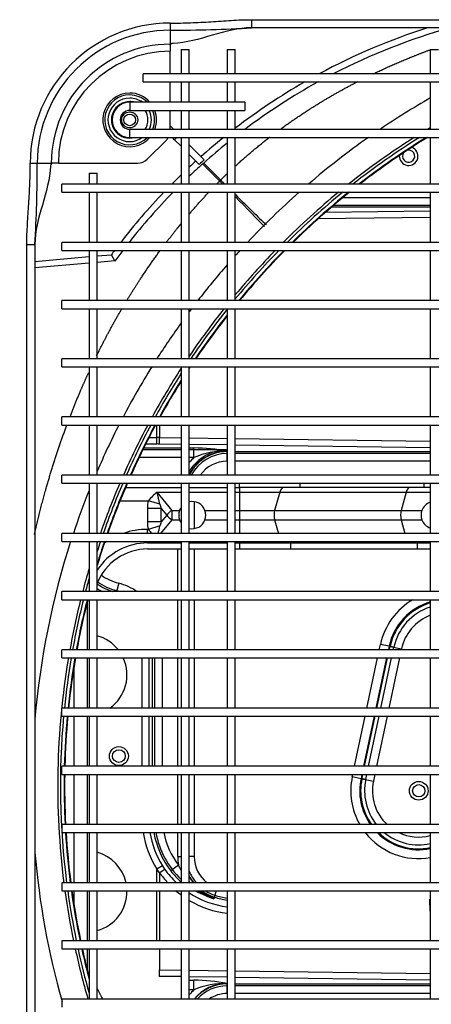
# Model space of a CAD drawing. Header units: millimetres. Extents: x -8884 to 95252, y -19446 to 55103.
# Tile 23 of 39: x -1960 to -1945, y -5073 to -5037. Entities that reach past the tile are written whole.
import ezdxf

# ---------------------------------------------------------------- set-up
doc = ezdxf.new("R2010")
doc.units = ezdxf.units.MM
doc.header["$LTSCALE"] = 1000
doc.header["$MEASUREMENT"] = 0
doc.linetypes.add('DASHED', pattern=[0.75, 0.5, -0.25])
doc.layers.get('Defpoints').update_dxf_attribs({"lineweight": 0})
doc.layers.add('KLIMA_NOWE', color=3, linetype='Continuous')
doc.layers.add('klimat_gaz', color=211, linetype='DASHED', lineweight=50)
doc.layers.add('VRF_OPIS', color=7, linetype='Continuous', lineweight=30, plot=False)
doc.styles.get("Standard").update_dxf_attribs({"font": 'txt.shx'})
doc.dimstyles.get("Standard").update_dxf_attribs({"dimtxt": 0.18, "dimasz": 0.18, "dimexe": 0.18, "dimexo": 0.0625, "dimgap": 0.09, "dimtad": 0, "dimtih": 1, "dimtoh": 1, "dimdec": 4, "dimzin": 0, "dimdsep": 46, "dimtxsty": 'Standard', "dimcen": 0.09, "dimadec": 0, "dimazin": 0, "dimtfac": 1, "dimtdec": 4, "dimtofl": 0, "dimtmove": 0, "dimatfit": 3, "dimfxl": 0, "dimtolj": 1, "dimtzin": 0, "dimarcsym": 0})

# ---------------------------------------------------------------- blocks, each defined once
blk = doc.blocks.new('zw$D4A5')
at = {"layer": 'KLIMA_NOWE'}
for p, q in [((111.8, 740.77), (521.8, 740.77)), ((521.8, 740.77), (521.8, 737.77)), ((551.8, 739.5), (551.8, 736.9)), ((521.8, 737.77), (111.8, 737.77)), ((514.84, 717.77), (513.12, 737.77)), ((515.53, 737.77), (517.27, 717.77)), ((551.8, 736.9), (551.8, 731.7)), ((551.67, 731.7), (551.8, 731.7)), ((551.8, 731.34), (551.8, 731.7)), ((551.8, 729.1), (551.8, 731.34)), ((243.05, 727.77), (240.05, 727.77)), ((243.05, 152.77), (243.05, 727.77)), ((261.55, 727.77), (261.55, 152.77)), ((264.55, 727.77), (261.55, 727.77)), ((264.55, 152.77), (264.55, 727.77)), ((283.05, 727.77), (283.05, 152.77)), ((286.05, 727.77), (283.05, 727.77)), ((286.05, 152.77), (286.05, 727.77)), ((307.55, 727.77), (304.55, 727.77)), ((304.55, 727.77), (304.55, 152.77)), ((307.55, 152.77), (307.55, 727.77)), ((326.05, 727.77), (326.05, 152.77)), ((326.05, 727.77), (329.05, 727.77)), ((329.05, 152.77), (329.05, 727.77)), ((347.55, 727.77), (347.55, 152.77)), ((347.55, 727.77), (350.55, 727.77)), ((350.55, 152.77), (350.55, 727.77)), ((369.05, 727.77), (369.05, 152.77)), ((369.05, 727.77), (372.05, 727.77)), ((372.05, 152.77), (372.05, 727.77)), ((390.55, 727.77), (390.55, 152.77)), ((390.55, 727.77), (393.55, 727.77)), ((393.55, 152.77), (393.55, 727.77)), ((412.05, 727.77), (412.05, 152.77)), ((412.05, 727.77), (415.05, 727.77)), ((415.05, 152.77), (415.05, 727.77)), ((433.55, 727.77), (433.55, 152.77)), ((433.55, 727.77), (436.55, 727.77)), ((436.55, 152.77), (436.55, 727.77)), ((455.05, 727.77), (455.05, 152.77)), ((455.05, 727.77), (458.05, 727.77)), ((458.05, 152.77), (458.05, 727.77)), ((476.55, 727.77), (476.55, 152.77)), ((476.55, 727.77), (479.55, 727.77)), ((479.55, 152.77), (479.55, 727.77)), ((498.05, 727.77), (498.05, 152.77)), ((498.05, 727.77), (501.05, 727.77)), ((501.05, 152.77), (501.05, 727.77)), ((519.55, 727.77), (519.55, 152.77)), ((519.55, 727.77), (522.55, 727.77)), ((522.55, 152.77), (522.55, 727.77)), ((541.05, 727.77), (541.05, 152.77)), ((541.05, 727.77), (544.05, 727.77)), ((544.05, 152.77), (544.05, 727.77)), ((551.8, 729.1), (551.8, 699.84)), ((283.05, 723.42), (278.39, 723.42)), ((304.55, 723.42), (286.05, 723.42)), ((326.05, 723.42), (307.55, 723.42)), ((347.55, 723.42), (329.05, 723.42)), ((365.3, 723.42), (350.55, 723.42)), ((261.55, 717.77), (243.05, 717.77)), ((254.3, 718.56), (254.3, 718.42)), ((261.55, 718.42), (254.3, 718.42)), ((283.05, 718.42), (264.55, 718.42)), ((283.05, 717.77), (264.55, 717.77)), ((304.55, 718.42), (286.05, 718.42)), ((304.55, 717.77), (286.05, 717.77)), ((326.05, 718.42), (307.55, 718.42)), ((326.05, 717.77), (307.55, 717.77)), ((347.55, 718.42), (329.05, 718.42)), ((347.55, 717.77), (329.05, 717.77)), ((369.05, 718.42), (350.55, 718.42)), ((369.05, 717.77), (350.55, 717.77)), ((389.3, 718.42), (372.05, 718.42)), ((390.55, 717.77), (372.05, 717.77)), ((389.3, 718.58), (389.3, 718.42)), ((412.05, 717.77), (393.55, 717.77)), ((433.55, 717.77), (415.05, 717.77)), ((455.05, 717.77), (436.55, 717.77)), ((476.55, 717.77), (458.05, 717.77)), ((498.05, 717.77), (479.55, 717.77)), ((519.55, 717.77), (501.05, 717.77)), ((541.05, 717.77), (522.55, 717.77)), ((548.05, 717.77), (544.05, 717.77)), ((548.05, 717.77), (548.05, 714.77)), ((243.05, 714.77), (261.55, 714.77)), ((264.55, 714.77), (283.05, 714.77)), ((286.05, 714.77), (304.55, 714.77)), ((307.55, 714.77), (326.05, 714.77)), ((329.05, 714.77), (347.55, 714.77)), ((350.55, 714.77), (369.05, 714.77)), ((372.05, 714.77), (390.55, 714.77)), ((393.55, 714.77), (412.05, 714.77)), ((415.05, 714.77), (433.55, 714.77)), ((436.55, 714.77), (455.05, 714.77)), ((458.05, 714.77), (476.55, 714.77)), ((479.55, 714.77), (498.05, 714.77)), ((501.05, 714.77), (519.55, 714.77)), ((515.67, 708.24), (515.1, 714.77)), ((517.53, 714.77), (517.98, 709.54)), ((522.55, 714.77), (541.05, 714.77)), ((544.05, 714.77), (548.05, 714.77)), ((515.67, 708.24), (517.98, 709.54)), ((393.55, 707.64), (393.89, 707.55)), ((396.64, 706.84), (393.55, 707.64)), ((427.05, 706.36), (427.05, 695.88)), ((432.05, 704.29), (432.05, 683.77)), ((561.3, 702.77), (564.3, 702.77)), ((561.3, 702.77), (561.3, 177.77)), ((564.3, 177.77), (564.3, 702.77)), ((574.3, 702.77), (571.3, 702.77)), ((571.3, 702.77), (571.3, 660.27)), ((574.3, 660.27), (574.3, 702.77)), ((443.05, 683.77), (443.05, 699.31)), ((329.05, 698.16), (347.55, 698.16)), ((347.55, 695.74), (329.05, 695.74)), ((350.55, 698.16), (369.05, 698.16)), ((369.05, 695.74), (350.55, 695.74)), ((409.3, 696.17), (409.3, 683.77)), ((411.55, 696.17), (412.05, 696.17)), ((411.55, 696.17), (411.55, 683.77)), ((415.05, 696.17), (416.55, 696.17)), ((416.55, 695.88), (416.55, 696.17)), ((417.79, 691.63), (416.55, 695.88)), ((424.31, 696.24), (419.29, 696.24)), ((419.29, 691.11), (419.29, 696.24)), ((424.31, 691.11), (424.31, 696.24)), ((425.81, 691.63), (427.05, 695.88)), ((445.89, 683.77), (445.89, 697.94)), ((446.62, 697.57), (446.62, 683.77)), ((448.07, 692.71), (448.07, 696.85)), ((450.49, 695.62), (450.49, 692.71)), ((553.26, 696.3), (560.34, 689.23)), ((581.8, 697.77), (581.8, 182.77)), ((581.8, 697.77), (584.8, 697.77)), ((584.8, 182.77), (584.8, 697.77)), ((251.34, 683.77), (251.45, 691.86)), ((253.87, 691.73), (253.75, 683.77)), ((261.55, 691.73), (253.87, 691.73)), ((264.55, 692.71), (283.05, 692.71)), ((283.05, 691.73), (264.55, 691.73)), ((286.05, 692.71), (290.98, 692.71)), ((289.68, 691.73), (286.05, 691.73)), ((289.68, 691.73), (290.98, 692.71)), ((292.26, 690.66), (290.98, 692.71)), ((329.05, 694.29), (347.55, 694.29)), ((347.55, 693.56), (329.05, 693.56)), ((350.55, 694.29), (369.05, 694.29)), ((369.05, 693.56), (350.55, 693.56)), ((415.05, 691.22), (420.05, 687.1)), ((421.8, 689.04), (419.29, 691.11)), ((419.29, 691.11), (424.31, 691.11)), ((424.31, 691.11), (421.8, 689.04)), ((423.55, 687.1), (430.23, 692.61)), ((430.23, 692.61), (430.23, 683.77)), ((447.95, 683.77), (448.07, 691.86)), ((448.07, 692.71), (450.49, 692.71)), ((450.48, 691.73), (450.37, 683.77)), ((455.05, 691.73), (450.48, 691.73)), ((450.49, 692.71), (455.05, 692.71)), ((292.54, 684.75), (290.36, 687.58)), ((292.26, 690.66), (291.05, 689.87)), ((347.55, 690.72), (329.05, 690.72)), ((369.05, 690.72), (350.55, 690.72)), ((564.3, 687.77), (571.3, 687.77)), ((565.58, 687.77), (564.3, 686.49)), ((574.3, 687.77), (581.8, 687.77)), ((584.8, 687.77), (593.14, 687.77)), ((595.38, 687.77), (593.14, 687.77)), ((595.38, 687.77), (595.74, 687.77)), ((600.93, 687.77), (595.74, 687.77)), ((603.53, 687.77), (600.93, 687.77)), ((261.55, 683.77), (243.05, 683.77)), ((283.05, 683.77), (264.55, 683.77)), ((304.55, 683.77), (286.05, 683.77)), ((295.7, 685.03), (295.7, 683.77)), ((295.7, 685.03), (304.55, 685.03)), ((307.55, 685.03), (326.05, 685.03)), ((326.05, 683.77), (307.55, 683.77)), ((329.05, 685.03), (347.55, 685.03)), ((347.55, 683.77), (329.05, 683.77)), ((350.55, 685.03), (369.05, 685.03)), ((369.05, 683.77), (350.55, 683.77)), ((372.05, 685.03), (390.55, 685.03)), ((390.55, 683.77), (372.05, 683.77)), ((393.55, 685.03), (409.3, 685.03)), ((412.05, 683.77), (393.55, 683.77)), ((433.55, 683.77), (415.05, 683.77)), ((420.05, 687.1), (420.05, 684.35)), ((420.05, 687.1), (423.55, 687.1)), ((423.55, 687.1), (423.55, 684.35)), ((455.05, 683.77), (436.55, 683.77)), ((476.55, 683.77), (458.05, 683.77)), ((498.05, 683.77), (479.55, 683.77)), ((519.55, 683.77), (501.05, 683.77)), ((541.05, 683.77), (522.55, 683.77)), ((561.3, 683.77), (544.05, 683.77)), ((558.04, 683.77), (560.48, 686.2)), ((560.48, 686.2), (561.3, 687.02)), ((561.3, 685.38), (560.48, 686.2)), ((571.3, 683.77), (564.3, 683.77)), ((581.8, 683.77), (574.3, 683.77)), ((593.8, 683.77), (584.8, 683.77)), ((593.8, 683.77), (593.8, 680.77)), ((243.05, 680.77), (261.55, 680.77)), ((246.44, 679.06), (246.44, 680.77)), ((250.01, 680.77), (250.01, 679.06)), ((251.1, 666.77), (251.3, 680.77)), ((253.71, 680.77), (253.52, 666.77)), ((264.55, 680.77), (283.05, 680.77)), ((286.05, 680.77), (304.55, 680.77)), ((295.7, 678.93), (295.7, 680.77)), ((307.55, 680.77), (326.05, 680.77)), ((329.05, 680.77), (347.55, 680.77)), ((350.55, 680.77), (369.05, 680.77)), ((372.05, 680.77), (390.55, 680.77)), ((393.55, 680.77), (412.05, 680.77)), ((409.3, 680.77), (409.3, 666.77)), ((411.55, 680.77), (411.55, 666.77)), ((415.05, 680.77), (433.55, 680.77)), ((430.23, 680.77), (430.23, 666.77)), ((432.05, 680.77), (432.05, 666.77)), ((436.55, 680.77), (455.05, 680.77)), ((443.05, 679.06), (443.05, 680.77)), ((445.89, 666.77), (445.89, 680.77)), ((446.62, 680.77), (446.62, 679.06)), ((447.71, 666.77), (447.91, 680.77)), ((450.33, 680.77), (450.13, 666.77)), ((458.05, 680.77), (476.55, 680.77)), ((479.55, 680.77), (498.05, 680.77)), ((501.05, 680.77), (519.55, 680.77)), ((522.55, 680.77), (541.05, 680.77)), ((544.05, 680.77), (561.3, 680.77)), ((551.36, 677.08), (555.04, 680.77)), ((558.58, 680.77), (553.03, 675.22)), ((564.3, 680.77), (571.3, 680.77)), ((574.3, 680.77), (581.8, 680.77)), ((584.8, 680.77), (593.8, 680.77)), ((246.44, 679.06), (250.01, 679.06)), ((304.55, 678.93), (295.7, 678.93)), ((326.05, 678.93), (307.55, 678.93)), ((347.55, 678.93), (329.05, 678.93)), ((369.05, 678.93), (350.55, 678.93)), ((390.55, 678.93), (372.05, 678.93)), ((409.3, 678.93), (393.55, 678.93)), ((426.75, 678.93), (416.85, 678.93)), ((443.05, 679.06), (446.62, 679.06)), ((420.05, 674.98), (420.05, 666.77)), ((423.55, 674.98), (423.55, 666.77)), ((545.21, 669.54), (551.5, 675.83)), ((551.85, 675.43), (545.59, 669.18)), ((551.5, 675.83), (551.85, 675.43)), ((281.41, 671.32), (280.13, 671.72)), ((280.71, 671.54), (280.61, 671.57)), ((283.05, 670.8), (280.71, 671.54)), ((545.21, 669.54), (545.59, 669.18)), ((261.55, 666.77), (243.05, 666.77)), ((245.1, 666.77), (245.1, 666.77)), ((245.1, 666.77), (248.67, 666.77)), ((247.94, 666.77), (247.94, 666.77)), ((248.78, 666.77), (247.94, 666.77)), ((248.78, 666.77), (248.67, 666.77)), ((248.67, 666.77), (248.67, 666.77)), ((283.05, 666.77), (264.55, 666.77)), ((304.55, 666.77), (286.05, 666.77)), ((326.05, 666.77), (307.55, 666.77)), ((347.55, 666.77), (329.05, 666.77)), ((369.05, 666.77), (350.55, 666.77)), ((390.55, 666.77), (372.05, 666.77)), ((412.05, 666.77), (393.55, 666.77)), ((433.55, 666.77), (415.05, 666.77)), ((455.05, 666.77), (436.55, 666.77)), ((441.71, 666.77), (441.71, 666.77)), ((441.71, 666.77), (445.28, 666.77)), ((445.89, 666.77), (444.55, 666.77)), ((444.55, 666.77), (444.55, 666.77)), ((445.39, 666.77), (445.28, 666.77)), ((445.28, 666.77), (445.28, 666.77)), ((476.55, 666.77), (458.05, 666.77)), ((498.05, 666.77), (479.55, 666.77)), ((519.55, 666.77), (501.05, 666.77)), ((541.05, 666.77), (522.55, 666.77)), ((561.3, 666.77), (544.05, 666.77)), ((571.3, 666.77), (564.3, 666.77)), ((581.8, 666.77), (574.3, 666.77)), ((593.8, 666.77), (584.8, 666.77)), ((593.8, 666.77), (593.8, 663.77)), ((243.05, 663.77), (261.55, 663.77)), ((245.1, 591.77), (245.1, 663.77)), ((247.94, 591.77), (247.94, 663.77)), ((248.67, 663.77), (248.67, 591.77)), ((250.05, 591.77), (251.06, 663.77)), ((253.47, 663.77), (252.46, 591.77)), ((264.55, 663.77), (283.05, 663.77)), ((286.05, 663.77), (304.55, 663.77)), ((307.55, 663.77), (326.05, 663.77)), ((329.05, 663.77), (347.55, 663.77)), ((350.55, 663.77), (369.05, 663.77)), ((372.05, 663.77), (390.55, 663.77)), ((393.55, 663.77), (412.05, 663.77)), ((409.3, 663.77), (409.3, 662.24)), ((409.3, 662.24), (409.3, 643.38)), ((411.55, 662.24), (409.3, 662.24)), ((411.55, 663.77), (411.55, 662.24)), ((411.55, 662.24), (412.05, 662.24)), ((411.55, 662.24), (411.55, 643.38)), ((415.05, 663.77), (433.55, 663.77)), ((420.05, 662.24), (415.05, 662.24)), ((420.05, 663.77), (420.05, 662.24)), ((423.55, 662.24), (420.05, 662.24)), ((420.05, 662.24), (420.05, 649.25)), ((423.55, 663.77), (423.55, 662.24)), ((430.23, 662.24), (423.55, 662.24)), ((423.55, 662.24), (423.55, 649.25)), ((430.23, 663.77), (430.23, 662.24)), ((432.05, 662.24), (430.23, 662.24)), ((430.23, 662.24), (430.23, 647.36)), ((432.05, 663.77), (432.05, 662.24)), ((432.05, 662.24), (433.55, 662.24)), ((432.05, 639.95), (432.05, 662.24)), ((436.55, 663.77), (455.05, 663.77)), ((441.71, 591.77), (441.71, 663.77)), ((444.55, 591.77), (444.55, 663.77)), ((445.28, 663.77), (445.28, 591.77)), ((446.66, 591.77), (447.67, 663.77)), ((450.09, 663.77), (449.08, 591.77)), ((458.05, 663.77), (476.55, 663.77)), ((479.55, 663.77), (498.05, 663.77)), ((501.05, 663.77), (519.55, 663.77)), ((522.55, 663.77), (541.05, 663.77)), ((544.05, 663.77), (561.3, 663.77)), ((564.3, 663.77), (571.3, 663.77)), ((574.3, 663.77), (581.8, 663.77)), ((584.8, 663.77), (593.8, 663.77)), ((574.3, 660.27), (571.3, 660.27)), ((601.8, 222.77), (601.8, 657.77)), ((604.8, 657.77), (601.8, 657.77)), ((604.8, 657.77), (604.8, 222.77)), ((420.05, 649.25), (415.05, 647.84)), ((420.05, 649.25), (420.05, 602.54)), ((430.23, 647.36), (423.55, 649.25)), ((423.55, 649.25), (423.55, 602.54)), ((430.23, 647.36), (430.23, 600.65)), ((409.3, 643.38), (409.3, 596.67)), ((411.55, 643.38), (409.3, 643.38)), ((411.55, 643.38), (411.55, 596.67)), ((433.55, 639.95), (432.05, 639.95)), ((432.05, 594.07), (432.05, 639.95)), ((531.77, 591.77), (531.19, 633.24)), ((533.65, 630.46), (534.19, 591.77)), ((535.57, 591.77), (535.57, 628.24)), ((536.3, 627.37), (536.3, 591.77)), ((539.14, 623.97), (539.14, 591.77)), ((325.21, 620.57), (324.53, 617.35)), ((325.21, 620.57), (326.05, 620.39)), ((329.05, 619.76), (347.55, 615.82)), ((324.45, 617.01), (323.55, 612.78)), ((324.15, 615.6), (324.53, 617.35)), ((324.15, 615.6), (326.05, 615.2)), ((324.45, 617.01), (324.53, 617.35)), ((324.45, 617.01), (326.05, 616.68)), ((326.05, 617.03), (324.53, 617.35)), ((347.55, 612.46), (329.05, 616.39)), ((329.05, 616.04), (347.55, 612.11)), ((350.55, 615.19), (369.05, 611.25)), ((326.05, 612.25), (323.55, 612.78)), ((329.05, 614.56), (347.55, 610.63)), ((347.55, 607.68), (329.05, 611.61)), ((369.05, 607.89), (350.55, 611.82)), ((350.55, 611.47), (369.05, 607.54)), ((350.55, 609.99), (369.05, 606.06)), ((372.05, 610.62), (374.04, 610.19)), ((373.35, 606.98), (374.04, 610.19)), ((369.05, 603.11), (350.55, 607.04)), ((373.35, 606.98), (372.05, 607.25)), ((372.05, 606.9), (373.28, 606.64)), ((372.05, 605.42), (372.98, 605.22)), ((373.28, 606.64), (372.38, 602.4)), ((372.98, 605.22), (373.35, 606.98)), ((373.28, 606.64), (373.35, 606.98)), ((372.38, 602.4), (372.05, 602.47)), ((420.05, 602.54), (415.05, 601.12)), ((420.05, 602.54), (420.05, 594.85)), ((423.55, 602.54), (423.55, 594.85)), ((430.23, 600.65), (423.55, 602.54)), ((430.23, 600.65), (430.23, 591.77)), ((409.3, 596.67), (409.3, 591.77)), ((411.55, 596.67), (409.3, 596.67)), ((411.55, 596.67), (411.55, 591.77)), ((432.05, 594.07), (433.55, 594.07)), ((432.05, 591.77), (432.05, 594.07)), ((261.55, 591.77), (243.05, 591.77)), ((283.05, 591.77), (264.55, 591.77)), ((277.88, 591.9), (280, 591.9)), ((277.88, 591.9), (279.26, 591.9)), ((304.55, 591.77), (286.05, 591.77)), ((326.05, 591.77), (307.55, 591.77)), ((347.55, 591.77), (329.05, 591.77)), ((369.05, 591.77), (350.55, 591.77)), ((390.55, 591.77), (372.05, 591.77)), ((412.05, 591.77), (393.55, 591.77)), ((433.55, 591.77), (415.05, 591.77)), ((455.05, 591.77), (436.55, 591.77)), ((476.55, 591.77), (458.05, 591.77)), ((498.05, 591.77), (479.55, 591.77)), ((519.55, 591.77), (501.05, 591.77)), ((541.05, 591.77), (522.55, 591.77)), ((561.3, 591.77), (544.05, 591.77)), ((581.8, 591.77), (564.3, 591.77)), ((593.8, 591.77), (584.8, 591.77)), ((593.8, 591.77), (593.8, 588.77))]:
    blk.add_line(p, q, dxfattribs=at)
for centre, radius in [((332.8, 706.77), 3.5), ((332.8, 706.77), 3.5), ((332.8, 706.77), 2.35), ((567.8, 702.77), 2.95), ((567.8, 702.77), 2.15), ((320, 596.04), 3.45), ((320, 596.04), 2.25)]:
    blk.add_circle(centre, radius, dxfattribs=at)
for centre, radius, start, end in [((551.8, 687.77), 51.73, 0, 90), ((321.84, 445.8), 293, 94.8137, 105.7736), ((321.84, 445.8), 293, 72.0691, 85.1863), ((550.67, 1217.89), 480.99, 266.5586, 270.1343), ((551.8, 687.77), 49.13, 0, 90), ((550.82, 730.69), 1.32, 50.189, 90.7683), ((551.31, 731.37), 0.489, 357.0221, 43.5669), ((551.8, 687.77), 43.94, 0, 90), ((321.84, 445.8), 283.55, 80.4168, 97.2521), ((321.84, 445.8), 282.55, 84.7802, 97.2779), ((551.8, 687.77), 41.34, 0, 90), ((321.84, 445.8), 283.55, 97.8636, 101.6574), ((321.84, 445.8), 282.55, 97.8916, 101.6992), ((321.84, 445.8), 281.2, 97.9298, 101.7563), ((321.84, 445.8), 281, 97.9355, 101.7648), ((321.84, 445.8), 281.2, 93.526, 97.3131), ((321.84, 445.8), 281, 93.5285, 97.3183), ((321.84, 445.8), 281.2, 89.143, 92.9138), ((321.84, 445.8), 281, 89.1424, 92.9158), ((321.84, 445.8), 281.2, 84.755, 88.5316), ((321.84, 445.8), 281, 84.7513, 88.5306), ((321.84, 445.8), 282.55, 80.3826, 84.169), ((321.84, 445.8), 281.2, 80.3358, 84.1409), ((321.84, 445.8), 281, 80.3289, 84.1367), ((321.84, 445.8), 283.55, 75.9775, 79.8014), ((321.84, 445.8), 282.55, 75.9268, 79.765), ((321.84, 445.8), 283.55, 102.277, 106.1339), ((321.84, 445.8), 282.55, 102.3212, 105.7333), ((321.84, 445.8), 281.2, 102.3814, 104.723), ((321.84, 445.8), 281, 102.3903, 104.567), ((321.84, 445.8), 281.2, 75.8577, 79.7152), ((321.84, 445.8), 281, 75.8474, 79.7078), ((321.84, 445.8), 283.55, 73.5647, 75.3518), ((321.84, 445.8), 293, 68.158, 71.4514), ((254.3, 696.17), 22.25, 90, 91.5463), ((389.3, 696.17), 22.25, 88.1957, 90), ((321.84, 445.8), 282.55, 74.2667, 75.2988), ((254.3, 696.17), 20, 111.5893, 124.2289), ((282.8, 718.77), 15, 195.4783, 270.955), ((282.8, 718.77), 15, 195.4783, 270.955), ((282.8, 718.77), 15, 282.5133, 344.5217), ((282.8, 718.77), 15, 282.5133, 344.5217), ((362.8, 718.77), 15, 308.0731, 344.5217), ((362.8, 718.77), 15, 308.0731, 344.5217), ((414.55, 702.22), 22.07, 145.3621, 162.0492), ((414.55, 702.22), 23.52, 147.7649, 153.2213), ((414.55, 702.22), 21.34, 143.9877, 165.5225), ((414.55, 702.22), 18.5, 143.3883, 165.5225), ((389.3, 696.17), 20, 0, 68.4107), ((389.3, 696.17), 22.25, 0, 56.7009), ((321.84, 445.8), 281, 71.2755, 73.172), ((321.84, 445.8), 281.2, 71.2893, 73.0377), ((321.84, 445.8), 282.55, 71.3822, 72.1602), ((321.84, 445.8), 283.55, 71.4503, 71.5427), ((321.84, 445.8), 283.55, 66.7994, 70.8097), ((321.84, 445.8), 293, 62.959, 66.6318), ((362.8, 718.77), 15, 215.2475, 294.6243), ((362.8, 718.77), 15, 215.2475, 294.6243), ((389.3, 696.17), 27.25, 33.3985, 35.9246), ((321.84, 445.8), 282.55, 66.7125, 70.7391), ((321.84, 445.8), 281.2, 66.5938, 70.6427), ((321.84, 445.8), 281, 66.5761, 70.6284), ((380.34, 522.44), 232.28, 53.1795, 53.6603), ((567.8, 702.77), 9.91, 0, 229.033), ((567.8, 702.77), 9.21, 0, 225.0915), ((567.8, 702.77), 8.03, 0, 215.9289), ((567.8, 702.77), 6.75, 0, 195.7757), ((567.8, 702.77), 6.5, 90, 180), ((567.8, 702.77), 6.5, 0, 90), ((375.82, 712.22), 18.66, 341.8306, 345.5225), ((375.82, 712.22), 21.5, 325.5548, 345.5225), ((380.34, 522.6), 229.73, 52.7016, 53.91), ((380.34, 522.44), 232.28, 46.2215, 52.2493), ((567.8, 702.77), 3.5, 0, 180), ((389.3, 696.17), 27.25, 0, 19.0991), ((321.84, 445.8), 283.55, 61.9803, 66.1383), ((321.84, 445.8), 282.55, 61.8724, 66.0485), ((321.84, 445.8), 281.2, 61.7249, 65.926), ((321.84, 445.8), 281, 61.703, 65.9078), ((321.84, 445.8), 293, 58.1292, 62.2984), ((380.34, 522.6), 229.73, 45.6086, 51.755), ((567.8, 702.77), 9.21, 314.9085, 0), ((567.8, 702.77), 9.91, 310.967, 0), ((567.8, 702.77), 6.75, 344.2243, 0), ((567.8, 702.77), 8.03, 324.0711, 0), ((556.8, 699.84), 5, 180, 225), ((310, 662.22), 35.94, 98.7166, 121.9533), ((310, 662.22), 33.52, 99.3499, 121.9533), ((425.3, 684.17), 14.61, 126.7634, 134.6389), ((418.3, 684.17), 14.61, 35.2865, 53.2366), ((567.8, 702.77), 6.75, 238.7898, 301.2102), ((567.8, 702.77), 8.03, 244.15, 295.85), ((310, 662.22), 31.34, 100.0077, 136.5654), ((310, 662.22), 32.07, 99.7761, 127.7577), ((470.98, 941.98), 255.94, 257.3763, 258.005), ((372.62, 941.98), 255.94, 281.995, 283.0085), ((321.84, 445.8), 283.55, 57.0592, 61.2914), ((321.84, 445.8), 282.55, 57.3734, 61.1803), ((321.84, 445.8), 281.2, 57.8067, 61.0285), ((321.84, 445.8), 281, 57.8715, 61.0059), ((321.84, 445.8), 293, 54.3087, 57.4358), ((567.8, 702.77), 9.21, 247.6576, 292.3424), ((567.8, 702.77), 9.91, 249.3273, 290.6727), ((310, 662.72), 33.11, 124.9181, 136.4931), ((306.56, 666.73), 26.41, 127.8643, 139.6339), ((310, 662.22), 28.5, 101.0165, 127.7577), ((563.87, 692.77), 5, 225, 239.0551), ((595.4, 687.28), 0.491, 46.5229, 92.8881), ((617.74, 687.77), 22.01, 180, 180.3489), ((594.72, 686.78), 1.33, 359.2659, 39.7768), ((1081.92, 686.64), 480.99, 179.8657, 183.4414), ((299.92, 666.08), 20.08, 111.5401, 117.3761), ((295.7, 666.77), 18.26, 90, 99.9613), ((421.8, 679.67), 5, 110.4923, 124.9771), ((421.8, 679.67), 5, 69.5077, 110.4923), ((421.8, 679.67), 5, 55.0229, 69.5077), ((380.34, 522.44), 232.28, 43.9904, 45.1875), ((232.94, 666.77), 18.26, 42.3168, 50.0509), ((310, 662.72), 33.11, 146.8575, 172.9569), ((299.92, 666.08), 20.08, 132.1958, 134.4716), ((295.7, 666.77), 15, 111.0723, 130.0555), ((295.7, 666.77), 15.73, 117.1832, 127.8413), ((295.7, 666.77), 15.84, 117.9372, 127.5373), ((421.8, 679.67), 5, 167.3273, 249.5077), ((421.8, 679.67), 5, 290.4923, 12.6727), ((429.55, 666.77), 15.73, 0, 62.8168), ((429.55, 666.77), 15.84, 0, 62.0628), ((429.55, 666.77), 16.34, 0, 58.9389), ((429.55, 666.77), 18.26, 42.3168, 50.0509), ((321.84, 445.8), 281, 56.5949, 56.739), ((321.84, 445.8), 282.55, 51.4474, 56.0723), ((321.84, 445.8), 283.55, 51.5799, 55.9606), ((321.84, 445.8), 293, 53.0308, 53.3151), ((380.34, 522.6), 229.73, 41.8368, 43.5124), ((380.34, 522.44), 232.28, 42.1428, 42.9706), ((232.94, 666.77), 15.84, 0, 50.3249), ((232.94, 666.77), 15.73, 0, 49.9966), ((232.94, 666.77), 15, 0, 47.5983), ((220.46, 667.74), 28.34, 358.0352, 23.5451), ((182.87, 679.58), 67.14, 349.001, 359.5582), ((310, 662.22), 31.34, 149.2952, 162.3421), ((295.7, 666.77), 16.34, 140.7476, 162.3421), ((306.56, 666.73), 26.41, 153.7808, 169.4295), ((299.92, 666.08), 20.08, 147.4294, 164.1064), ((295.7, 666.77), 12.16, 90, 142.5392), ((429.55, 666.77), 15, 0, 62.1819), ((429.55, 666.77), 12.16, 0, 54.8572), ((417.07, 667.74), 28.34, 358.0352, 23.5451), ((379.49, 679.58), 67.14, 349.001, 359.5582), ((321.84, 445.8), 281.2, 51.7947, 55.8866), ((321.84, 445.8), 281, 51.8466, 55.859), ((321.84, 445.8), 293, 48.9513, 52.293), ((380.34, 522.3), 230.66, 41.5258, 42.1478), ((232.94, 666.77), 12.16, 0, 33.7207), ((295.7, 666.77), 15.84, 142.9998, 162.3421), ((295.7, 666.77), 15.73, 143.527, 162.3421), ((295.7, 666.77), 15, 147.5148, 162.3421), ((421.8, 679.67), 5, 249.5077, 290.4923), ((380.64, 522.3), 229.7, 38.9712, 41.8107), ((380.49, 522.3), 232.26, 38.8778, 41.5745), ((310, 662.22), 30.73, 162.3421, 171.4924), ((310, 662.22), 30, 162.3421, 171.2824), ((321.84, 445.8), 281.2, 45.3254, 50.4099), ((321.84, 445.8), 281, 45.285, 50.3762), ((321.84, 445.8), 282.55, 45.596, 50.4815), ((321.84, 445.8), 283.55, 45.7936, 50.2372), ((321.84, 445.8), 293, 47.5642, 48.0658), ((380.49, 522.3), 232.26, 29.9168, 37.5228), ((321.84, 445.8), 293, 41.5703, 46.7642), ((380.64, 522.3), 229.7, 28.8678, 36.913), ((321.84, 445.8), 283.55, 39.3697, 44.9417), ((321.84, 445.8), 282.55, 39.1219, 44.7382), ((321.84, 445.8), 281.2, 38.7817, 44.4593), ((321.84, 445.8), 281, 38.7309, 44.4177), ((321.84, 445.8), 293, 35.189, 40.6783), ((380.49, 522.3), 232.26, 17.663, 28.3983), ((380.64, 522.3), 229.7, 15.6764, 27.2782), ((321.84, 445.8), 283.55, 32.3832, 38.404), ((320, 596.04), 25.08, 78, 119.752), ((321.84, 445.8), 282.55, 32.0621, 38.1476), ((320, 596.04), 25.08, 128.0145, 189.8139), ((320, 596.04), 21.79, 78, 124.8336), ((320, 596.04), 21.44, 78, 125.4803), ((320, 596.04), 20, 78, 128.4851), ((321.84, 445.8), 281.2, 31.6192, 37.7952), ((321.84, 445.8), 281, 31.5529, 37.7425), ((320, 596.04), 21.79, 135.1434, 191.3143), ((320, 596.04), 17.11, 78, 136.6593), ((320, 596.04), 21.44, 136.0814, 191.4996), ((320, 596.04), 20, 140.5619, 192.3421), ((368.82, 585.66), 25.08, 29.9708, 78), ((321.84, 445.8), 293, 29.8796, 34.1578), ((368.82, 585.66), 20, 17.7687, 78), ((368.82, 585.66), 21.44, 16.537, 78), ((368.82, 585.66), 21.79, 16.2667, 78), ((320, 596.04), 17.11, 154.5004, 194.4659), ((368.82, 585.66), 17.11, 20.8949, 78), ((554.4, 599.77), 3.45, 86.4393, 340.5758), ((554.4, 599.77), 2.25, 55.1209, 0), ((554.4, 599.77), 2.25, 0, 11.8943), ((421.8, 590.17), 5, 110.4923, 161.0524), ((421.8, 590.17), 5, 69.5077, 110.4923), ((421.8, 590.17), 5, 18.8502, 69.5077), ((321.84, 445.8), 283.55, 30.9826, 31.2331)]:
    blk.add_arc(centre, radius, start, end, dxfattribs=at)
for centre, major_axis, ratio, start_param, end_param in [((427.86, 682.1), (14.36, -11.85), 0.536964, -3.718421, -3.491732), ((415.74, 682.1), (14.36, 11.85), 0.536964, 0.350139, 0.576828), ((253.87, 691.86), (2.5, -0.04), 0.052331, 3.40376, 4.713124), ((310, 662.59), (0, -35.52), 0.999901, 3.750385, 3.881451), ((289.68, 691.86), (1.43, -2.05), 0.029959, 4.755334, 6.021266), ((427.86, 682.1), (-11.36, 9.38), 0.186691, -0.576828, -0.350139), ((415.74, 682.1), (11.36, 9.38), 0.186691, 0.350139, 0.576828), ((443.71, 692.71), (0, -16.3), 0.267949, 1.518436, 1.570796), ((450.48, 691.86), (-2.5, 0.04), 0.052331, 0.262167, 1.571531), ((446.12, 692.71), (0, -18.8), 0.232318, 1.518436, 1.570796), ((421.8, 687.1), (-1.75, -2.12), 0.536964, 4.135561, 5.129529), ((421.8, 687.1), (1.75, -2.12), 0.536964, 1.153657, 2.147625), ((310, 662.59), (0, -35.52), 0.999901, 4.002824, 4.073612), ((310, 662.59), (0, -35.52), 0.999901, 4.175157, 4.594474), ((546.78, 669.18), (-22.7, -22.57), 0.026137, -1.544507, -1.475884), ((545.21, 670.72), (-22.56, -22.7), 0.026137, 1.492743, 1.544507), ((545.21, 670.72), (-22.56, -22.7), 0.026137, 0.703132, 1.283789), ((546.78, 669.18), (-22.7, -22.57), 0.026137, -1.301483, -0.702711), ((421.8, 648.53), (2.75, 0), 0.342874, 0.880829, 2.260763), ((427.05, 646.04), (5, 0), 0.342874, 0, 0.880829), ((416.55, 646.04), (-5, 0), 0.342874, 5.832158, 6.283185), ((416.55, 599.33), (-5, 0), 0.342874, 5.832158, 6.283185), ((421.8, 601.81), (2.75, 0), 0.342874, 0.880829, 2.260763), ((427.05, 599.33), (5, 0), 0.342874, 0, 0.880829), ((275.47, 591.9), (2.5, 0.04), 0.052331, 4.711654, 6.021018)]:
    blk.add_ellipse(centre, major_axis=major_axis, ratio=ratio, start_param=start_param, end_param=end_param, dxfattribs=at)
for points, degree, knots in [([(521.8, 740.77), (524.3, 740.77), (526.8, 740.66), (531.8, 740.37), (534.3, 740.19), (539.29, 739.87), (541.79, 739.74), (546.79, 739.55), (549.3, 739.5), (551.8, 739.5)], 3, [0, 0, 0, 0, 0.25, 0.25, 0.5, 0.5, 0.75, 0.75, 1, 1, 1, 1]), ([(414.68, 737.94), (423.23, 736.01), (431.49, 733.67), (443.63, 730.24), (455.12, 725.95)], 2, [0.1875174, 0.1875174, 0.1875174, 0.2857143, 0.2857143, 0.4205074, 0.4205074, 0.4205074]), ([(458.13, 724.81), (463.36, 722.8), (468.46, 720.6), (471.47, 719.3), (474.42, 717.94)], 2, [0.43820807, 0.43820807, 0.43820807, 0.5, 0.5, 0.53512615, 0.53512615, 0.53512615]), ([(480.67, 714.98), (485.01, 712.85), (489.23, 710.59), (493.78, 708.16), (498.18, 705.57)], 2, [0.5725657, 0.5725657, 0.5725657, 0.625, 0.625, 0.6800783, 0.6800783, 0.6800783]), ([(501.18, 703.78), (505.22, 701.33), (509.13, 698.75), (514.55, 695.18), (519.72, 691.37)], 2, [0.6989469, 0.6989469, 0.6989469, 0.75, 0.75, 0.8191174, 0.8191174, 0.8191174]), ([(522.69, 689.14), (525.32, 687.13), (527.89, 685.06), (528.64, 684.45), (529.39, 683.84)], 2, [0.83918217, 0.83918217, 0.83918217, 0.875, 0.875, 0.88527865, 0.88527865, 0.88527865]), ([(603.53, 687.77), (603.53, 685.26), (603.59, 682.76), (603.77, 677.76), (603.9, 675.26), (604.22, 670.26), (604.4, 667.77), (604.69, 662.77), (604.8, 660.27), (604.8, 657.77)], 3, [0, 0, 0, 0, 0.25, 0.25, 0.5, 0.5, 0.75, 0.75, 1, 1, 1, 1]), ([(550.64, 663.89), (555.22, 658.9), (559.51, 653.51), (560.48, 652.28), (561.44, 651.04)], 2, [0.04393896, 0.04393896, 0.04393896, 0.125, 0.125, 0.1438798, 0.1438798, 0.1438798]), ([(564.41, 647.07), (568.17, 641.93), (571.66, 636.46), (577.14, 627.9), (581.91, 618.63)], 2, [0.1736404, 0.1736404, 0.1736404, 0.25, 0.25, 0.3731187, 0.3731187, 0.3731187]), ([(584.86, 612.69), (587.96, 606.23), (590.72, 599.46), (592.26, 595.69), (593.69, 591.83)], 2, [0.4133612, 0.4133612, 0.4133612, 0.5, 0.5, 0.5510975, 0.5510975, 0.5510975])]:
    blk.add_open_spline(points, degree=degree, knots=knots, dxfattribs=at)
for points, degree in [([(550.8, 732.01), (541.12, 732.37), (531.49, 737.77), (521.8, 737.77)], 3), ([(601.8, 657.77), (601.8, 667.45), (596.4, 677.08), (596.05, 686.77)], 3), ([(532.83, 680.95), (537.13, 677.27), (541.2, 673.43)], 2), ([(544.1, 670.64), (544.66, 670.09), (545.21, 669.54)], 2), ([(545.59, 669.18), (546.74, 668.02), (547.87, 666.85)], 2)]:
    blk.add_open_spline(points, degree=degree, dxfattribs=at)
blk = doc.blocks.new('*D91')
at = {"layer": 'Defpoints', "color": 0}
for p in [(-1961.16, -5097.085), (-1967.781, -5107.365), (-1961.16, -5107.365)]:
    blk.add_point(p, dxfattribs=at)
at = {"layer": 'VRF_OPIS', "color": 0, "lineweight": -2, "ltscale": 3}
for p, q in [((-1967.781, -5079.805), (-1967.781, -5062.525)), ((-1967.16, -5097.085), (-1985.061, -5097.085)), ((-1967.16, -5107.365), (-1985.061, -5107.365)), ((-1967.781, -5124.645), (-1967.781, -5141.925))]:
    blk.add_line(p, q, dxfattribs=at)
at = {"layer": 'VRF_OPIS', "color": 0}
for points in [[(-1970.661, -5079.805), (-1964.901, -5079.805), (-1967.781, -5097.085)], [(-1964.901, -5124.645), (-1970.661, -5124.645), (-1967.781, -5107.365)]]:
    blk.add_solid(points, dxfattribs=at)
at = {"layer": 'VRF_OPIS', "color": 0, "insert": (-1967.781, -5101.749), "char_height": 17.28, "attachment_point": 5}
blk.add_mtext('\\A1;10', dxfattribs=at)

msp = doc.modelspace()

# ---------------------------------------------------------------- block references
at = {"layer": 'klimat_gaz', "xscale": 0.1, "yscale": 0.1, "zscale": 0.1, "rotation": 90}
msp.add_blockref('zw$D4A5', (-1885.384, -5097.085), dxfattribs=at)

# ---------------------------------------------------------------- dimensions: what is measured, and where the dimension line sits
at = {"layer": 'VRF_OPIS', "ltscale": 3}
dim = msp.add_linear_dim(base=(-1967.781, -5107.365), p1=(-1961.16, -5097.085), p2=(-1961.16, -5107.365), angle=90, dimstyle='Standard', override={"dimscale": 96, "dimdec": 0, "dimfxl": 0.18}, dxfattribs=at)
dim.commit()
dim.dimension.update_dxf_attribs({"geometry": '*D91', "text_midpoint": (-1967.781, -5101.749), "dimtype": 160})

doc.saveas('drawing.dxf')
